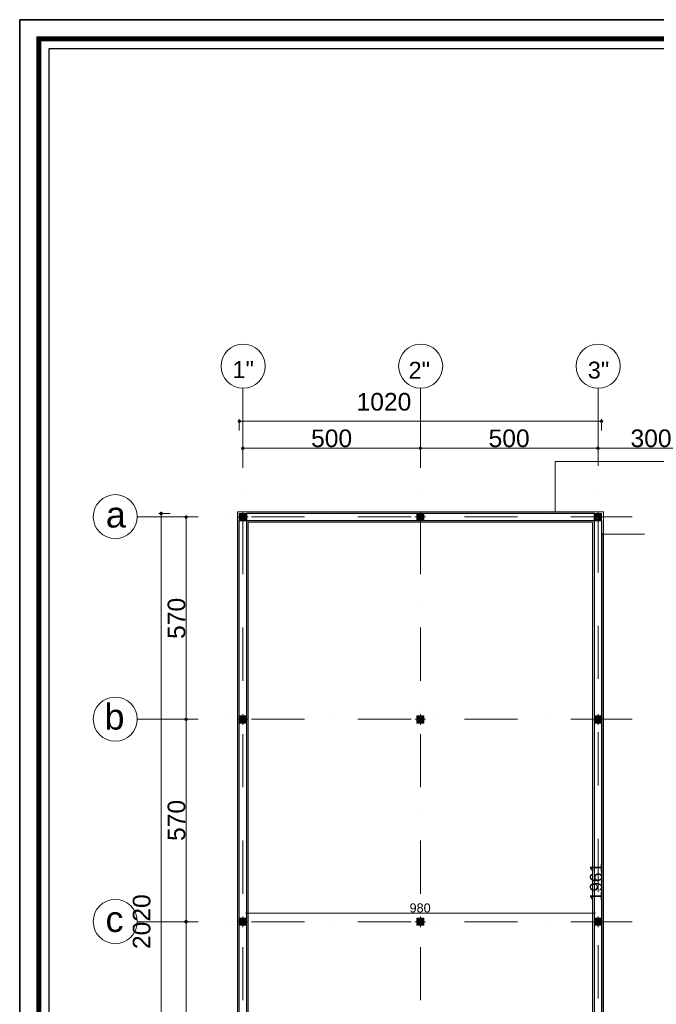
# Model space of a CAD drawing. Header units: metres. Extents: x 5.7 to 89.8, y 4 to 63.5.
# Tile 12 of 22: x 5.7 to 23.6, y 35.7 to 63.5. Entities that reach past the tile are written whole.
import ezdxf

# ---------------------------------------------------------------- set-up
doc = ezdxf.new("R2010")
doc.units = ezdxf.units.M
doc.header["$MEASUREMENT"] = 0
for name, color, linetype in [('PDF2_ax', 7, 'Continuous'), ('PDF2_column', 7, 'Continuous'), ('PDF2_dim', 7, 'Continuous'), ('PDF2_furn', 7, 'Continuous'), ('PDF2_KADR', 7, 'Continuous'), ('PDF2_Layer5', 7, 'Continuous'), ('PDF2_Text', 7, 'Continuous'), ('PDF2_W', 7, 'Continuous'), ('PDF2_wall', 7, 'Continuous')]:
    doc.layers.add(name, color=color, linetype=linetype)
doc.styles.add('PDF Arial', font='arial.ttf')

msp = doc.modelspace()

# ---------------------------------------------------------------- hatches: boundary and pattern name
at = {"layer": 'PDF2_dim', "transparency": 33554559}
for points in [[(22.126, 49.01), (22.107, 49), (22.097, 48.981), (22.107, 48.962), (22.126, 48.952), (22.145, 48.962), (22.155, 48.981), (22.145, 49)], [(12.052, 38.31), (12.061, 38.281), (12.1, 38.281), (12.11, 38.31), (12.1, 38.329), (12.081, 38.339), (12.061, 38.329)], [(21.914, 38.31), (21.905, 38.329), (21.885, 38.339), (21.856, 38.329), (21.847, 38.31), (21.856, 38.281), (21.905, 38.281)]]:
    msp.add_hatch(color=256, dxfattribs=at).paths.add_polyline_path(points)
at = {"layer": 'PDF2_W', "transparency": 33554559}
for points in [[(11.83, 52.169), (11.85, 52.13), (11.878, 52.111), (11.917, 52.13), (11.927, 52.169), (11.917, 52.198), (11.878, 52.217), (11.85, 52.198)], [(22.136, 52.169), (22.116, 52.198), (22.078, 52.217), (22.049, 52.198), (22.03, 52.169), (22.049, 52.13), (22.078, 52.111), (22.116, 52.13)], [(11.927, 51.408), (11.946, 51.37), (11.984, 51.36), (12.013, 51.37), (12.033, 51.408), (12.013, 51.437), (11.984, 51.456), (11.946, 51.437)], [(16.944, 51.437), (16.935, 51.408), (16.944, 51.37), (16.983, 51.36), (17.012, 51.37), (17.031, 51.408), (17.012, 51.437), (16.983, 51.456)], [(21.943, 51.437), (21.933, 51.408), (21.943, 51.37), (21.982, 51.36), (22.02, 51.37), (22.03, 51.408), (22.02, 51.437), (21.982, 51.456)], [(9.683, 49.617), (9.644, 49.607), (9.625, 49.569), (9.644, 49.53), (9.683, 49.52), (9.711, 49.53), (9.731, 49.569), (9.711, 49.607)], [(10.386, 49.52), (10.347, 49.501), (10.328, 49.472), (10.347, 49.434), (10.386, 49.414), (10.415, 49.434), (10.434, 49.472), (10.415, 49.501)], [(10.347, 43.732), (10.386, 43.722), (10.415, 43.732), (10.434, 43.771), (10.415, 43.799), (10.386, 43.819), (10.347, 43.799), (10.328, 43.771)], [(10.347, 38.03), (10.386, 38.021), (10.415, 38.03), (10.434, 38.069), (10.415, 38.107), (10.386, 38.117), (10.347, 38.107), (10.328, 38.069)]]:
    msp.add_hatch(color=256, dxfattribs=at).paths.add_polyline_path(points)

# ---------------------------------------------------------------- linework, layer by layer
at = {"layer": 'PDF2_ax', "lineweight": 9}
for points in [[(11.984, 53.084), (11.984, 50.85)], [(16.983, 53.084), (16.983, 50.85)], [(21.982, 53.084), (21.982, 50.907)], [(11.984, 50.098), (11.984, 50.098)], [(16.983, 50.098), (16.983, 50.098)], [(21.982, 50.156), (21.982, 50.156)], [(10.723, 49.472), (8.999, 49.472)], [(11.474, 49.472), (11.474, 49.472)], [(13.718, 49.472), (12.225, 49.472)], [(14.469, 49.472), (14.469, 49.472)], [(16.723, 49.472), (15.221, 49.472)], [(17.474, 49.472), (17.474, 49.472)], [(19.718, 49.472), (18.225, 49.472)], [(20.47, 49.472), (20.47, 49.472)], [(22.945, 49.472), (21.221, 49.472)], [(21.982, 49.405), (21.982, 47.902)], [(11.984, 49.347), (11.984, 47.854)], [(16.983, 49.347), (16.983, 47.854)], [(21.982, 47.151), (21.982, 47.151)], [(11.984, 47.103), (11.984, 47.103)], [(16.983, 47.103), (16.983, 47.103)], [(11.984, 46.352), (11.984, 44.849)], [(16.983, 46.352), (16.983, 44.849)], [(21.982, 46.4), (21.982, 44.907)], [(21.982, 44.156), (21.982, 44.156)], [(11.984, 44.098), (11.984, 44.098)], [(16.983, 44.098), (16.983, 44.098)], [(10.723, 43.771), (8.999, 43.771)], [(11.474, 43.771), (11.474, 43.771)], [(13.718, 43.771), (12.225, 43.771)], [(14.469, 43.771), (14.469, 43.771)], [(16.723, 43.771), (15.221, 43.771)], [(17.474, 43.771), (17.474, 43.771)], [(19.718, 43.771), (18.225, 43.771)], [(20.47, 43.771), (20.47, 43.771)], [(22.945, 43.771), (21.221, 43.771)], [(11.984, 43.347), (11.984, 41.854)], [(16.983, 43.347), (16.983, 41.854)], [(21.982, 43.405), (21.982, 41.902)], [(11.984, 41.103), (11.984, 41.103)], [(16.983, 41.103), (16.983, 41.103)], [(21.982, 41.151), (21.982, 41.151)], [(11.984, 40.352), (11.984, 38.849)], [(16.983, 40.352), (16.983, 38.849)], [(21.982, 40.4), (21.982, 38.907)], [(10.723, 38.069), (8.999, 38.069)], [(11.474, 38.069), (11.474, 38.069)], [(11.984, 38.098), (11.984, 38.098)], [(13.718, 38.069), (12.225, 38.069)], [(14.469, 38.069), (14.469, 38.069)], [(16.723, 38.069), (15.221, 38.069)], [(16.983, 38.098), (16.983, 38.098)], [(17.474, 38.069), (17.474, 38.069)], [(19.718, 38.069), (18.225, 38.069)], [(20.47, 38.069), (20.47, 38.069)], [(22.945, 38.069), (21.221, 38.069)], [(21.982, 38.156), (21.982, 38.156)], [(11.984, 37.347), (11.984, 35.854)], [(16.983, 37.347), (16.983, 35.854)], [(21.982, 37.404), (21.982, 35.902)]]:
    msp.add_lwpolyline(points, dxfattribs=at)
for centre in [(11.989, 53.715), (16.988, 53.715), (21.986, 53.715), (8.387, 49.477), (8.387, 43.775), (8.387, 38.074)]:
    msp.add_circle(centre, 0.621, dxfattribs=at)
at = {"layer": 'PDF2_column', "lineweight": 18}
for points in [[(12.129, 49.472), (11.83, 49.472)], [(11.878, 49.549), (11.898, 49.569)], [(11.878, 49.511), (11.936, 49.569)], [(11.878, 49.482), (11.975, 49.569)], [(11.878, 49.443), (11.907, 49.472), (11.984, 49.54), (12.004, 49.569)], [(11.878, 49.405), (11.936, 49.472), (11.984, 49.511), (12.042, 49.569)], [(11.878, 49.376), (11.975, 49.472), (11.984, 49.472), (12.081, 49.569)], [(11.907, 49.366), (11.984, 49.434), (12.013, 49.472), (12.081, 49.54)], [(11.946, 49.366), (11.984, 49.405), (12.042, 49.472), (12.081, 49.501)], [(11.984, 49.617), (11.984, 49.318)], [(11.984, 49.366), (12.081, 49.463)], [(12.013, 49.366), (12.081, 49.434)], [(12.052, 49.366), (12.081, 49.395)], [(17.127, 49.472), (16.829, 49.472)], [(16.877, 49.549), (16.896, 49.569)], [(16.877, 49.511), (16.935, 49.569)], [(16.877, 49.482), (16.973, 49.569)], [(16.877, 49.443), (16.906, 49.472), (16.983, 49.54), (17.002, 49.569)], [(16.877, 49.405), (16.944, 49.472), (16.983, 49.511), (17.041, 49.569)], [(16.877, 49.376), (16.973, 49.472), (16.983, 49.472), (17.079, 49.569)], [(16.916, 49.366), (16.983, 49.434), (17.012, 49.472), (17.079, 49.54)], [(16.944, 49.366), (16.983, 49.405), (17.05, 49.472), (17.079, 49.501)], [(16.983, 49.617), (16.983, 49.318)], [(16.983, 49.366), (17.079, 49.463)], [(17.022, 49.366), (17.079, 49.434)], [(17.05, 49.366), (17.079, 49.395)], [(22.136, 49.472), (21.828, 49.472)], [(21.885, 49.549), (21.895, 49.569)], [(21.885, 49.511), (21.933, 49.569)], [(21.885, 49.482), (21.972, 49.569)], [(21.885, 49.443), (21.905, 49.472), (21.982, 49.54), (22.001, 49.569)], [(21.885, 49.405), (21.943, 49.472), (21.982, 49.511), (22.039, 49.569)], [(21.885, 49.376), (21.972, 49.472), (21.982, 49.472), (22.078, 49.569)], [(21.914, 49.366), (21.982, 49.434), (22.011, 49.472), (22.078, 49.54)], [(21.943, 49.366), (21.982, 49.405), (22.049, 49.472), (22.078, 49.501)], [(21.982, 49.617), (21.982, 49.318)], [(21.982, 49.366), (22.078, 49.463)], [(22.02, 49.366), (22.078, 49.434)], [(22.049, 49.366), (22.078, 49.395)], [(11.878, 43.848), (11.898, 43.867)], [(11.878, 43.819), (11.936, 43.867)], [(11.878, 43.78), (11.975, 43.867)], [(11.878, 43.742), (11.907, 43.771), (11.984, 43.848), (12.004, 43.867)], [(11.878, 43.713), (11.936, 43.771), (11.984, 43.809), (12.042, 43.867)], [(11.878, 43.674), (11.975, 43.771), (11.984, 43.771), (12.081, 43.867)], [(11.907, 43.665), (11.984, 43.742), (12.013, 43.771), (12.081, 43.838)], [(11.984, 43.915), (11.984, 43.616)], [(16.877, 43.848), (16.896, 43.867)], [(16.877, 43.819), (16.935, 43.867)], [(16.877, 43.78), (16.973, 43.867)], [(16.877, 43.742), (16.906, 43.771), (16.983, 43.848), (17.002, 43.867)], [(16.877, 43.713), (16.944, 43.771), (16.983, 43.809), (17.041, 43.867)], [(16.877, 43.674), (16.973, 43.771), (16.983, 43.771), (17.079, 43.867)], [(16.916, 43.665), (16.983, 43.742), (17.012, 43.771), (17.079, 43.838)], [(16.983, 43.915), (16.983, 43.616)], [(21.885, 43.848), (21.895, 43.867)], [(21.885, 43.819), (21.933, 43.867)], [(21.885, 43.78), (21.972, 43.867)], [(21.885, 43.742), (21.905, 43.771), (21.982, 43.848), (22.001, 43.867)], [(21.885, 43.713), (21.943, 43.771), (21.982, 43.809), (22.039, 43.867)], [(21.885, 43.674), (21.972, 43.771), (21.982, 43.771), (22.078, 43.867)], [(21.914, 43.665), (21.982, 43.742), (22.011, 43.771), (22.078, 43.838)], [(21.982, 43.915), (21.982, 43.616)], [(12.129, 43.771), (11.83, 43.771)], [(11.946, 43.665), (11.984, 43.703), (12.042, 43.771), (12.081, 43.799)], [(11.984, 43.665), (12.081, 43.771)], [(12.013, 43.665), (12.081, 43.732)], [(12.052, 43.665), (12.081, 43.694)], [(17.127, 43.771), (16.829, 43.771)], [(16.944, 43.665), (16.983, 43.703), (17.05, 43.771), (17.079, 43.799)], [(16.983, 43.665), (17.079, 43.771)], [(17.022, 43.665), (17.079, 43.732)], [(17.05, 43.665), (17.079, 43.694)], [(22.136, 43.771), (21.828, 43.771)], [(21.943, 43.665), (21.982, 43.703), (22.049, 43.771), (22.078, 43.799)], [(21.982, 43.665), (22.078, 43.771)], [(22.02, 43.665), (22.078, 43.732)], [(22.049, 43.665), (22.078, 43.694)], [(12.129, 38.069), (11.83, 38.069)], [(11.878, 38.146), (11.898, 38.165)], [(11.878, 38.117), (11.936, 38.165)], [(11.878, 38.079), (11.975, 38.165)], [(11.878, 38.04), (11.907, 38.069), (11.984, 38.146), (12.004, 38.165)], [(11.878, 38.011), (11.936, 38.069), (11.984, 38.107), (12.042, 38.165)], [(11.878, 37.973), (11.975, 38.069), (11.984, 38.069), (12.081, 38.165)], [(11.907, 37.973), (11.984, 38.04), (12.013, 38.069), (12.081, 38.136)], [(11.946, 37.973), (11.984, 38.002), (12.042, 38.069), (12.081, 38.098)], [(11.984, 38.213), (11.984, 37.915)], [(11.984, 37.973), (12.081, 38.069)], [(12.013, 37.973), (12.081, 38.03)], [(17.127, 38.069), (16.829, 38.069)], [(16.877, 38.146), (16.896, 38.165)], [(16.877, 38.117), (16.935, 38.165)], [(16.877, 38.079), (16.973, 38.165)], [(16.877, 38.04), (16.906, 38.069), (16.983, 38.146), (17.002, 38.165)], [(16.877, 38.011), (16.944, 38.069), (16.983, 38.107), (17.041, 38.165)], [(16.877, 37.973), (16.973, 38.069), (16.983, 38.069), (17.079, 38.165)], [(16.916, 37.973), (16.983, 38.04), (17.012, 38.069), (17.079, 38.136)], [(16.944, 37.973), (16.983, 38.002), (17.05, 38.069), (17.079, 38.098)], [(16.983, 38.213), (16.983, 37.915)], [(16.983, 37.973), (17.079, 38.069)], [(17.022, 37.973), (17.079, 38.03)], [(22.136, 38.069), (21.828, 38.069)], [(21.885, 38.146), (21.895, 38.165)], [(21.885, 38.117), (21.933, 38.165)], [(21.885, 38.079), (21.972, 38.165)], [(21.885, 38.04), (21.905, 38.069), (21.982, 38.146), (22.001, 38.165)], [(21.885, 38.011), (21.943, 38.069), (21.982, 38.107), (22.039, 38.165)], [(21.885, 37.973), (21.972, 38.069), (21.982, 38.069), (22.078, 38.165)], [(21.914, 37.973), (21.982, 38.04), (22.011, 38.069), (22.078, 38.136)], [(21.943, 37.973), (21.982, 38.002), (22.049, 38.069), (22.078, 38.098)], [(21.982, 38.213), (21.982, 37.915)], [(21.982, 37.973), (22.078, 38.069)], [(22.02, 37.973), (22.078, 38.03)], [(12.052, 37.973), (12.081, 37.992)], [(17.05, 37.973), (17.079, 37.992)], [(22.049, 37.973), (22.078, 37.992)]]:
    msp.add_lwpolyline(points, dxfattribs=at)
for points in [[(12.081, 49.366), (11.878, 49.366), (11.878, 49.569), (12.081, 49.569)], [(17.079, 49.366), (16.877, 49.366), (16.877, 49.569), (17.079, 49.569)], [(22.078, 49.366), (21.885, 49.366), (21.885, 49.569), (22.078, 49.569)], [(12.081, 43.665), (11.878, 43.665), (11.878, 43.867), (12.081, 43.867)], [(17.079, 43.665), (16.877, 43.665), (16.877, 43.867), (17.079, 43.867)], [(22.078, 43.665), (21.885, 43.665), (21.885, 43.867), (22.078, 43.867)], [(12.081, 37.973), (11.878, 37.973), (11.878, 38.165), (12.081, 38.165)], [(17.079, 37.973), (16.877, 37.973), (16.877, 38.165), (17.079, 38.165)], [(22.078, 37.973), (21.885, 37.973), (21.885, 38.165), (22.078, 38.165)]]:
    msp.add_lwpolyline(points, close=True, dxfattribs=at)
at = {"layer": 'PDF2_dim', "lineweight": 20}
for points in [[(11.878, 51.909), (11.878, 52.227)], [(21.982, 52.169), (11.984, 52.169)], [(22.078, 51.909), (22.078, 52.227)], [(11.984, 51.476), (11.984, 51.466)], [(12.081, 51.408), (16.877, 51.408)], [(17.079, 51.408), (21.885, 51.408)], [(22.078, 51.408), (24.881, 51.408)], [(9.933, 49.569), (9.615, 49.569)], [(9.683, 29.468), (9.683, 49.472)], [(10.309, 49.472), (10.318, 49.472)], [(10.386, 43.867), (10.386, 49.366)], [(23.291, 48.981), (22.068, 48.981)], [(22.126, 29.401), (22.126, 29.43), (22.126, 48.923), (22.126, 48.952)], [(10.386, 38.165), (10.386, 43.665)], [(12.081, 38.242), (12.081, 38.367)], [(21.847, 38.31), (21.818, 38.31), (12.139, 38.31), (12.11, 38.31)], [(21.885, 38.242), (21.885, 38.367)], [(10.386, 32.464), (10.386, 37.973)]]:
    msp.add_lwpolyline(points, dxfattribs=at)
for points in [[(16.983, 51.466), (16.983, 51.476)], [(21.982, 51.466), (21.982, 51.476)], [(10.318, 43.771), (10.309, 43.771)], [(10.318, 38.069), (10.309, 38.069)]]:
    msp.add_lwpolyline(points, close=True, dxfattribs=at)
at = {"layer": 'PDF2_furn', "lineweight": 9}
msp.add_lwpolyline([(20.778, 49.617), (20.778, 51.033), (71.63, 51.033), (71.63, 27.234), (63.733, 27.234), (63.733, 16.225), (20.778, 16.225), (20.778, 29.314)], dxfattribs=at)
at = {"layer": 'PDF2_KADR', "lineweight": 25}
for points in [[(5.695, 4.013), (89.785, 4.013), (89.785, 63.476), (5.695, 63.476)], [(5.695, 63.476), (89.785, 63.476), (89.785, 4.013), (5.695, 4.013)], [(6.514, 4.832), (88.841, 4.832), (88.841, 62.657), (6.514, 62.657)]]:
    msp.add_lwpolyline(points, close=True, dxfattribs=at)
at = {"layer": 'PDF2_KADR', "lineweight": 0, "const_width": 0.135}
msp.add_lwpolyline([(6.235, 62.937), (6.235, 4.552), (89.111, 4.552), (89.111, 62.937)], close=True, dxfattribs=at)
at = {"layer": 'PDF2_Layer5', "lineweight": 13}
msp.add_lwpolyline([(17.127, 29.314), (22.136, 29.314), (22.136, 32.213), (22.136, 49.617), (11.83, 49.617), (11.83, 29.314)], close=True, dxfattribs=at)
msp.add_lwpolyline([(16.935, 32.213), (12.129, 32.213), (12.129, 29.622), (21.828, 29.622), (21.828, 49.318), (12.129, 49.318), (12.129, 32.521), (16.935, 32.521)], dxfattribs=at)
at = {"layer": 'PDF2_W', "lineweight": 9}
for points in [[(11.927, 52.169), (11.984, 52.169)], [(22.03, 52.169), (21.982, 52.169)], [(12.033, 51.408), (12.081, 51.408)], [(16.935, 51.408), (16.877, 51.408)], [(17.031, 51.408), (17.079, 51.408)], [(21.933, 51.408), (21.885, 51.408)], [(22.03, 51.408), (22.078, 51.408)], [(9.683, 49.52), (9.683, 49.472)], [(10.386, 49.414), (10.386, 49.366)], [(10.386, 43.819), (10.386, 43.867)], [(10.386, 43.722), (10.386, 43.665)], [(10.386, 38.117), (10.386, 38.165)], [(10.386, 38.021), (10.386, 37.973)]]:
    msp.add_lwpolyline(points, dxfattribs=at)
at = {"layer": 'PDF2_wall', "lineweight": 30}
msp.add_lwpolyline([(11.878, 49.366), (22.078, 49.366), (22.078, 32.464), (21.885, 32.464), (21.885, 49.569), (12.081, 49.569), (12.081, 32.464), (16.877, 32.464), (16.877, 32.271), (12.081, 32.271), (12.081, 29.372), (21.885, 29.372), (21.885, 29.565), (21.885, 32.271), (22.078, 32.271), (22.078, 29.565), (11.878, 29.565)], close=True, dxfattribs=at)

# ---------------------------------------------------------------- texts
at = {"layer": 'PDF2_Text', "attachment_point": 7, "style": 'PDF Arial'}
for s, insert, char_height in [('1"', (11.686, 53.383), 0.4757), ('2"', (16.646, 53.363), 0.4757), ('3"', (21.693, 53.362), 0.4757), ('1020', (15.182, 52.459), 0.4964), ('500', (13.901, 51.429), 0.4964), ('500', (18.9, 51.429), 0.4964), ('300', (22.897, 51.429), 0.4964), ('a', (8.122, 49.162), 0.724), ('b', (8.084, 43.47), 0.724), ('980', (16.675, 38.325), 0.2551), ('c', (8.113, 37.768), 0.724)]:
    msp.add_mtext(s, dxfattribs=dict(at, insert=insert, char_height=char_height))
at = {"layer": 'PDF2_Text', "attachment_point": 7, "rotation": 90, "style": 'PDF Arial'}
for s, insert, char_height in [('570', (10.365, 46.034), 0.4964), ('570', (10.365, 40.342), 0.4964), ('1961', (22.103, 38.647), 0.3447), ('2020', (9.383, 37.298), 0.4964)]:
    msp.add_mtext(s, dxfattribs=dict(at, insert=insert, char_height=char_height))

doc.saveas('drawing.dxf')
